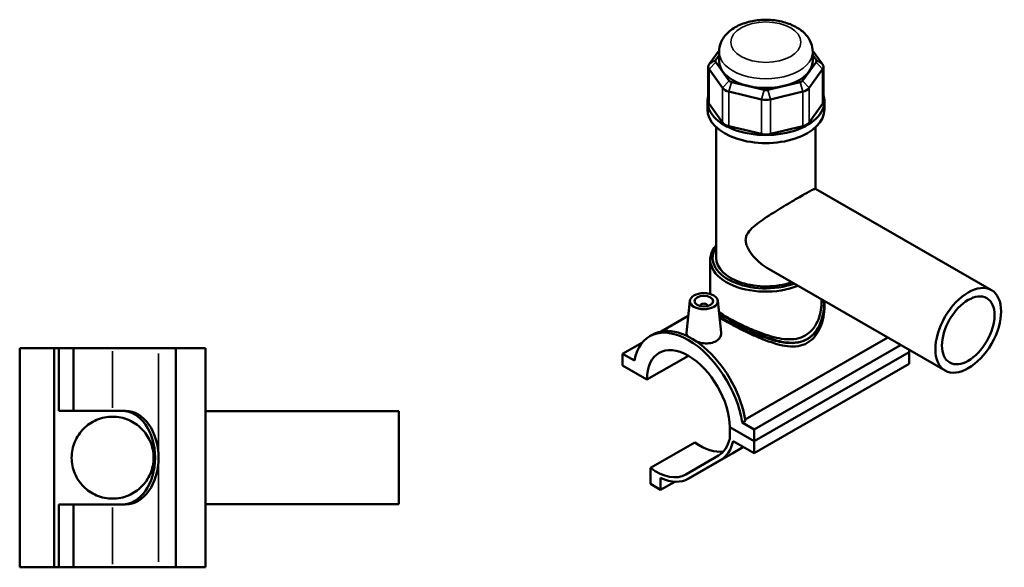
# Model space of a CAD drawing. Header units: millimetres. Extents: x 0 to 898, y -421 to 990.
# Tile 6 of 6: x 313 to 842, y 695 to 990. Entities that reach past the tile are written whole.
import ezdxf

# ---------------------------------------------------------------- set-up
doc = ezdxf.new("R2010")
doc.units = ezdxf.units.MM
doc.layers.add('Visible (ANSI)', color=7, linetype='Continuous', lineweight=50)
doc.layers.add('Visible Narrow (ANSI)', color=7, linetype='Continuous', lineweight=35)

msp = doc.modelspace()

# ---------------------------------------------------------------- linework, layer by layer
at = {"layer": 'Visible (ANSI)'}
for p, q in [((688.899, 973.088), (683.577, 965.689)), ((687.069, 967.947), (688.878, 970.462)), ((688.878, 967.391), (688.878, 972.37)), ((744.58, 965.689), (739.258, 973.088)), ((739.278, 967.391), (739.278, 972.37)), ((739.278, 970.462), (741.087, 967.947)), ((694.298, 956.786), (687.069, 966.836)), ((741.087, 966.836), (733.859, 956.786)), ((683.097, 964.301), (683.097, 945.685)), ((683.577, 962.913), (690.806, 952.863)), ((737.351, 952.863), (744.58, 962.913)), ((745.059, 964.301), (745.059, 945.685)), ((713.114, 951.838), (695.662, 956.001)), ((732.495, 956.001), (715.043, 951.838)), ((694.215, 950.899), (711.667, 946.736)), ((716.489, 946.736), (733.941, 950.899)), ((682.578, 941.344), (682.578, 945.685)), ((690.806, 934.247), (683.577, 944.297)), ((744.58, 944.297), (737.351, 934.247)), ((745.578, 941.344), (745.578, 945.685)), ((687.303, 861.511), (687.303, 931.789)), ((711.667, 928.121), (694.215, 932.284)), ((733.941, 932.284), (716.489, 928.121)), ((740.853, 898.568), (740.853, 931.789)), ((740.795, 898.602), (835.449, 844.094)), ((684.153, 841.956), (684.153, 860.481)), ((715.843, 855.272), (810.497, 800.765)), ((673.217, 838.388), (671.37, 821.159)), ((688.189, 838.388), (690.024, 821.268)), ((744.003, 837.278), (744.003, 839.056)), ((678.703, 835.483), (678.703, 835.669)), ((682.703, 835.483), (682.703, 835.669)), ((745.578, 836.357), (745.578, 835.155)), ((672.348, 830.286), (657.716, 821.86)), ((651.515, 819.234), (653.184, 820.195)), ((702.935, 774.356), (779.646, 818.531)), ((312.531, 812.886), (331.031, 812.886)), ((312.531, 694.886), (312.531, 812.886)), ((331.031, 812.886), (331.031, 694.886)), ((331.031, 812.886), (333.631, 812.886)), ((333.631, 812.886), (333.631, 779.086)), ((333.631, 812.886), (341.456, 812.886)), ((341.456, 812.886), (341.456, 779.086)), ((362.531, 812.886), (341.456, 812.886)), ((362.531, 812.886), (387.262, 812.886)), ((396.631, 812.886), (387.262, 812.886)), ((396.631, 812.886), (396.631, 694.886)), ((396.631, 812.886), (412.531, 812.886)), ((412.531, 812.886), (412.531, 694.886)), ((647.638, 815.96), (637.004, 809.836)), ((786.585, 814.535), (707.714, 769.116)), ((707.714, 762.719), (791.153, 810.768)), ((707.714, 762.719), (791.153, 810.768)), ((791.153, 811.905), (791.153, 810.768)), ((791.153, 810.768), (791.153, 804.37)), ((643.354, 806.179), (637.004, 809.836)), ((637.004, 809.836), (637.004, 803.438)), ((650.085, 795.905), (672.41, 808.761)), ((637.004, 803.438), (650.085, 795.905)), ((707.714, 756.321), (791.153, 804.37)), ((333.631, 779.086), (341.456, 779.086)), ((362.531, 779.086), (341.456, 779.086)), ((362.531, 779.086), (369.443, 779.086)), ((412.531, 778.886), (516.531, 778.886)), ((516.531, 728.886), (516.531, 778.886)), ((703.033, 773.734), (701.364, 772.773)), ((694.633, 770.252), (707.714, 762.719)), ((707.714, 762.719), (694.633, 770.252)), ((694.633, 770.252), (694.633, 764.098)), ((707.714, 769.116), (701.364, 772.773)), ((707.714, 762.719), (707.714, 769.116)), ((651.924, 748.339), (675.824, 762.102)), ((696.259, 756.363), (701.147, 759.199)), ((696.471, 762.796), (707.714, 756.321)), ((707.714, 756.321), (707.714, 762.719)), ((688.547, 755), (671.059, 744.851)), ((672.325, 742.58), (696.225, 756.343)), ((672.359, 742.6), (689.847, 752.748)), ((651.924, 748.339), (651.924, 739.799)), ((657.457, 736.613), (657.457, 742.963)), ((651.924, 739.799), (657.457, 736.613)), ((657.457, 736.613), (665.022, 740.969)), ((341.456, 728.686), (333.631, 728.686)), ((333.631, 728.686), (333.631, 694.886)), ((341.456, 728.686), (362.531, 728.686)), ((341.456, 728.686), (341.456, 694.886)), ((369.443, 728.686), (362.531, 728.686)), ((412.531, 728.886), (516.531, 728.886)), ((331.031, 694.886), (312.531, 694.886)), ((333.631, 694.886), (331.031, 694.886)), ((341.456, 694.886), (333.631, 694.886)), ((341.456, 694.886), (362.531, 694.886)), ((387.262, 694.886), (362.531, 694.886)), ((387.262, 694.886), (396.631, 694.886)), ((412.531, 694.886), (396.631, 694.886))]:
    msp.add_line(p, q, dxfattribs=at)
for centre, major_axis, ratio, start_param, end_param in [((689.397, 964.301), (-6.3, 0), 0.5758617, 5.8904862, 6.6758844), ((689.397, 967.391), (-2.52, 0), 0.5758617, 5.8904862, 6.6758844), ((714.078, 967.391), (-25.2, 0), 0.5758617, 0, 3.1415927), ((738.759, 967.391), (2.52, 0), 0.5758617, 5.8904862, 6.6758844), ((738.759, 964.301), (6.3, 0), 0.5758617, 5.8904862, 6.6758844), ((696.626, 957.341), (-2.52, 0), 0.5758617, 0.3926991, 1.1780972), ((731.53, 957.341), (2.52, 0), 0.5758617, 5.1050881, 5.8904862), ((714.078, 945.685), (-31.5, 0), 0.5758617, 6.1013948, 9.6065685), ((696.626, 954.251), (6.3, 0), 0.5758617, 3.5342917, 4.3196899), ((714.078, 953.178), (-2.52, 0), 0.5758617, 1.1780972, 1.9634954), ((731.53, 954.251), (6.3, 0), 0.5758617, 5.1050881, 5.8904862), ((689.397, 945.685), (-6.3, 0), 0.5758617, 0, 0.3926991), ((714.078, 950.088), (6.3, 0), 0.5758617, 4.3196899, 5.1050881), ((738.759, 945.685), (6.3, 0), 0.5758617, 5.8904862, 6.2831853), ((714.078, 941.344), (-31.5, 0), 0.5758617, 0, 3.1415927), ((696.626, 935.635), (-6.3, 0), 0.5758617, 0.3926991, 1.1780972), ((731.53, 935.635), (6.3, 0), 0.5758617, 5.1050881, 5.8904862), ((714.078, 931.473), (-6.3, 0), 0.5758617, 1.1780972, 1.9634954), ((714.078, 860.481), (-29.925, 0), 0.5758617, 5.8202306, 8.4665224), ((714.078, 861.511), (-28.665, 0), 0.5758617, 5.9180233, 8.4137865), ((714.078, 861.511), (-26.775, 0), 0.5758617, 0, 2.1143703), ((680.703, 835.669), (-2, 0), 0.5758617, 2.9729035, 6.4518745), ((672.359, 783.038), (-20.844, 36.196), 0.5780931, 4.1185967, 6.880845), ((674.028, 783.999), (-20.844, 36.196), 0.5780931, 4.1185967, 6.2831853), ((672.359, 783.038), (-15.72, 27.297), 0.5780931, 3.9305118, 7.0689299), ((367.605, 753.886), (0, 25.2), 0.7071068, 4.712389, 6.2831853), ((369.443, 753.886), (0, 25.2), 0.7071068, 4.712389, 6.2831853), ((672.359, 783.038), (16.156, -28.056), 0.5780931, 0.0019337, 0.5542909), ((678.772, 786.652), (16.156, -28.056), 0.5780931, 5.3705965, 6.0799299), ((672.359, 783.038), (17.454, -30.309), 0.5780931, 0.0019337, 0.5631581), ((718.966, 769.461), (21.824, 12.6), 0.0015778, 2.4656156, 2.525202), ((367.605, 753.886), (0, -25.2), 0.7071068, 0, 1.5707963), ((369.443, 753.886), (0, -25.2), 0.7071068, 0, 1.5707963), ((678.772, 786.652), (17.454, -30.309), 0.5780931, 0, 0.0019337), ((654.871, 772.889), (16.156, -28.056), 0.5780931, 5.3705965, 6.285119), ((654.871, 772.889), (17.454, -30.309), 0.5780931, 5.6044492, 6.285119)]:
    msp.add_ellipse(centre, major_axis=major_axis, ratio=ratio, start_param=start_param, end_param=end_param, dxfattribs=at)
for centre, major_axis, ratio in [((822.973, 822.43), (-12.476, -21.665), 0.5780931), ((822.973, 822.43), (-9.981, -17.332), 0.5780931), ((680.703, 838.122), (-7.5, 0), 0.5758617), ((680.703, 838.122), (-5, 0), 0.5758617)]:
    msp.add_ellipse(centre, major_axis=major_axis, ratio=ratio, dxfattribs=at)
for points, knots in [([(739.278, 972.37), (739.278, 974.013), (738.946, 975.648), (737.696, 978.782), (736.737, 980.251), (734.187, 983.113), (732.501, 984.416), (728.49, 986.741), (726.096, 987.686), (721.015, 989.028), (718.324, 989.418), (712.929, 989.629), (710.227, 989.458), (704.993, 988.56), (702.462, 987.832), (697.77, 985.782), (695.607, 984.456), (692.117, 981.235), (690.72, 979.387), (689.224, 975.712), (688.878, 974.045), (688.878, 972.37)], [0.7853982, 0.7853982, 0.7853982, 0.7853982, 1.0111855, 1.0111855, 1.2593599, 1.2593599, 1.5673924, 1.5673924, 1.9261236, 1.9261236, 2.2882194, 2.2882194, 2.6456725, 2.6456725, 3.0054048, 3.0054048, 3.3691362, 3.3691362, 3.6967719, 3.6967719, 3.9269908, 3.9269908, 3.9269908, 3.9269908]), ([(715.843, 855.272), (715.828, 855.281), (715.813, 855.29), (714.293, 856.169), (712.799, 857.212), (709.973, 859.559), (708.638, 860.863), (706.275, 863.617), (705.247, 865.058), (704.09, 867.27), (703.77, 868.015), (703.314, 869.522), (703.179, 870.283), (703.179, 871.825), (703.314, 872.516), (703.77, 873.799), (704.09, 874.39), (705.247, 876.091), (706.275, 877.127), (708.638, 879.186), (709.973, 880.2), (712.799, 882.218), (714.293, 883.222), (717.153, 885.087), (718.607, 886.011), (721.598, 887.875), (723.134, 888.816), (726.16, 890.646), (727.654, 891.538), (730.479, 893.206), (731.811, 893.983), (734.211, 895.365), (735.311, 895.988), (737.219, 897.046), (738.029, 897.481), (739.329, 898.142), (739.821, 898.37), (740.508, 898.624), (740.706, 898.653), (740.795, 898.602)], [6.3316675, 6.3316675, 6.3316675, 6.3316675, 6.3373558, 6.3373558, 6.9031808, 6.9031808, 7.4690057, 7.4690057, 8.0348307, 8.0348307, 8.3177432, 8.3177432, 8.6006556, 8.6006556, 8.8835681, 8.8835681, 9.1664806, 9.1664806, 9.7323055, 9.7323055, 10.2981305, 10.2981305, 10.8639554, 10.8639554, 11.3732124, 11.3732124, 11.8824694, 11.8824694, 12.3917265, 12.3917265, 12.9009835, 12.9009835, 13.4102405, 13.4102405, 13.9194975, 13.9194975, 14.4287545, 14.4287545, 14.9323231, 14.9323231, 14.9323231, 14.9323231]), ([(744.003, 837.278), (744.003, 835.611), (743.832, 833.869), (743.105, 830.421), (742.551, 828.715), (741.064, 825.536), (740.13, 824.06), (737.918, 821.52), (736.641, 820.458), (735.238, 819.65)], [16.5232837, 16.5232837, 16.5232837, 16.5232837, 17.1183557, 17.1183557, 17.7134278, 17.7134278, 18.3084998, 18.3084998, 18.9035718, 18.9035718, 18.9035718, 18.9035718]), ([(735.238, 819.65), (733.836, 818.843), (732.276, 818.271), (728.939, 817.616), (727.161, 817.529), (723.496, 817.742), (721.605, 818.04), (717.816, 818.887), (715.917, 819.437), (712.266, 820.645), (710.378, 821.348), (706.584, 822.887), (704.678, 823.723), (700.985, 825.439), (699.194, 826.322), (695.852, 828.051), (694.3, 828.899), (691.536, 830.49), (690.26, 831.271), (689.049, 832.075), (688.949, 832.142), (688.851, 832.208)], [0, 0, 0, 0, 0.595072, 0.595072, 1.190144, 1.190144, 1.785216, 1.785216, 2.380288, 2.380288, 2.9666893, 2.9666893, 3.5530905, 3.5530905, 4.1394917, 4.1394917, 4.7258929, 4.7258929, 5.3122942, 5.3122942, 5.3656291, 5.3656291, 5.3656291, 5.3656291]), ([(745.578, 835.155), (745.578, 833.316), (745.398, 831.391), (744.639, 827.572), (744.061, 825.678), (742.509, 822.138), (741.533, 820.491), (739.208, 817.668), (737.857, 816.494), (736.352, 815.627)], [17.6296147, 17.6296147, 17.6296147, 17.6296147, 18.2681567, 18.2681567, 18.9066986, 18.9066986, 19.5452405, 19.5452405, 20.1837824, 20.1837824, 20.1837824, 20.1837824]), ([(736.352, 815.627), (734.847, 814.761), (733.189, 814.202), (729.665, 813.657), (727.799, 813.667), (723.957, 814.1), (721.978, 814.522), (718.006, 815.617), (716.013, 816.29), (712.191, 817.723), (710.217, 818.534), (706.241, 820.281), (704.238, 821.217), (700.348, 823.117), (698.456, 824.083), (694.918, 825.959), (693.273, 826.868), (690.872, 828.251), (689.987, 828.776), (689.165, 829.281)], [0, 0, 0, 0, 0.6385419, 0.6385419, 1.2770838, 1.2770838, 1.9156258, 1.9156258, 2.5541677, 2.5541677, 3.1771122, 3.1771122, 3.8000566, 3.8000566, 4.4230011, 4.4230011, 5.0459456, 5.0459456, 5.4415216, 5.4415216, 5.4415216, 5.4415216]), ([(672.042, 819.213), (671.593, 819.772), (671.367, 820.35), (671.356, 820.98), (671.361, 821.069), (671.371, 821.159)], [4.60625564, 4.60625564, 4.60625564, 4.60625564, 4.94679411, 4.94679411, 5.00239248, 5.00239248, 5.00239248, 5.00239248]), ([(687.345, 816.603), (686.511, 816.123), (685.454, 815.759), (683.145, 815.39), (681.893, 815.382), (679.553, 815.616), (678.307, 815.874), (677.085, 816.257), (677.011, 816.281), (676.937, 816.305)], [2.8272499, 2.8272499, 2.8272499, 2.8272499, 3.1811028, 3.1811028, 3.5349557, 3.5349557, 3.8879153, 3.8879153, 3.9107599, 3.9107599, 3.9107599, 3.9107599]), ([(690.023, 821.268), (690.038, 821.135), (690.046, 821.001), (690.058, 820.083), (689.834, 819.242), (688.895, 817.74), (688.179, 817.084), (687.345, 816.603)], [7.71479753, 7.71479753, 7.71479753, 7.71479753, 7.77404405, 7.77404405, 8.12789695, 8.12789695, 8.48174984, 8.48174984, 8.48174984, 8.48174984]), ([(340.481, 753.886), (340.481, 755.346), (340.628, 756.824), (341.215, 759.715), (341.654, 761.128), (342.788, 763.813), (343.485, 765.087), (345.082, 767.44), (345.981, 768.519), (347.884, 770.422), (348.955, 771.319), (351.309, 772.919), (352.591, 773.623), (355.296, 774.766), (356.721, 775.208), (359.619, 775.792), (361.091, 775.936), (363.971, 775.936), (365.444, 775.792), (368.341, 775.208), (369.766, 774.766), (372.471, 773.623), (373.753, 772.919), (376.107, 771.319), (377.179, 770.422), (379.081, 768.519), (379.981, 767.44), (381.577, 765.087), (382.274, 763.813), (383.409, 761.128), (383.848, 759.715), (384.434, 756.824), (384.581, 755.346), (384.581, 752.425), (384.434, 750.947), (383.848, 748.057), (383.409, 746.643), (382.274, 743.958), (381.577, 742.684), (379.981, 740.331), (379.081, 739.252), (377.179, 737.35), (376.107, 736.452), (373.753, 734.852), (372.471, 734.148), (369.766, 733.005), (368.341, 732.564), (365.444, 731.979), (363.971, 731.836), (361.091, 731.836), (359.619, 731.979), (356.721, 732.564), (355.296, 733.005), (352.591, 734.148), (351.309, 734.852), (348.955, 736.452), (347.884, 737.35), (345.981, 739.252), (345.082, 740.331), (343.485, 742.684), (342.788, 743.958), (341.654, 746.643), (341.215, 748.057), (340.628, 750.947), (340.481, 752.425), (340.481, 753.886)], [0, 0, 0, 0, 0.4381928, 0.4381928, 0.8763857, 0.8763857, 1.3145785, 1.3145785, 1.7527714, 1.7527714, 2.1847101, 2.1847101, 2.6166487, 2.6166487, 3.0485874, 3.0485874, 3.4805261, 3.4805261, 3.9124648, 3.9124648, 4.3444035, 4.3444035, 4.7763422, 4.7763422, 5.2082809, 5.2082809, 5.6464738, 5.6464738, 6.0846666, 6.0846666, 6.5228594, 6.5228594, 6.9610523, 6.9610523, 7.3992451, 7.3992451, 7.837438, 7.837438, 8.2756308, 8.2756308, 8.7138236, 8.7138236, 9.1457623, 9.1457623, 9.577701, 9.577701, 10.0096397, 10.0096397, 10.4415784, 10.4415784, 10.8735171, 10.8735171, 11.3054558, 11.3054558, 11.7373945, 11.7373945, 12.1693332, 12.1693332, 12.607526, 12.607526, 13.0457189, 13.0457189, 13.4839117, 13.4839117, 13.9221045, 13.9221045, 13.9221045, 13.9221045])]:
    msp.add_open_spline(points, degree=3, knots=knots, dxfattribs=at)
msp.add_open_spline([(745.516, 838.185), (745.558, 837.578), (745.578, 836.968), (745.578, 836.357)], degree=3, dxfattribs=at)
at = {"layer": 'Visible Narrow (ANSI)'}
for p, q in [((687.069, 967.947), (683.577, 965.689)), ((687.069, 966.836), (683.577, 962.913)), ((741.087, 967.947), (744.58, 965.689)), ((741.087, 966.836), (744.58, 962.913)), ((683.577, 944.297), (683.577, 962.913)), ((744.58, 962.913), (744.58, 944.297)), ((694.298, 956.786), (690.806, 952.863)), ((695.662, 956.001), (694.215, 950.899)), ((732.495, 956.001), (733.941, 950.899)), ((733.859, 956.786), (737.351, 952.863)), ((690.806, 952.863), (690.806, 934.247)), ((694.215, 932.284), (694.215, 950.899)), ((713.114, 951.838), (711.667, 946.736)), ((715.043, 951.838), (716.489, 946.736)), ((733.941, 950.899), (733.941, 932.284)), ((737.351, 934.247), (737.351, 952.863)), ((711.667, 946.736), (711.667, 928.121)), ((716.489, 928.121), (716.489, 946.736)), ((362.531, 811.196), (362.531, 780.776)), ((387.262, 809.936), (387.262, 756.836)), ((689.847, 752.748), (701.883, 759.68)), ((672.359, 742.6), (696.259, 756.363)), ((387.262, 750.936), (387.262, 697.836)), ((362.531, 726.996), (362.531, 696.576))]:
    msp.add_line(p, q, dxfattribs=at)
msp.add_ellipse((714.078, 977.521), major_axis=(-18.9, 0), ratio=0.5758617, dxfattribs=at)
for centre, major_axis, ratio, start_param, end_param in [((714.078, 972.37), (-25.2, 0), 0.5758617, 0, 3.1415927), ((735.907, 817.724), (-0.314, 0.546), 0.5780931, 3.9289245, 4.6729685)]:
    msp.add_ellipse(centre, major_axis=major_axis, ratio=ratio, start_param=start_param, end_param=end_param, dxfattribs=at)
for points, knots in [([(745.108, 838.42), (745.149, 837.869), (745.173, 837.315), (745.22, 833.187), (744.563, 829.546), (741.969, 823.378), (740.172, 820.774), (737.315, 818.557), (736.785, 818.201), (736.234, 817.884)], [27.3439622, 27.3439622, 27.3439622, 27.3439622, 27.5350797, 27.5350797, 28.7643849, 28.7643849, 29.8387519, 29.8387519, 30.069531, 30.069531, 30.069531, 30.069531]), ([(736.352, 817.468), (736.914, 817.791), (737.455, 818.153), (740.374, 820.403), (742.217, 823.026), (744.884, 829.193), (745.579, 832.808), (745.578, 836.357)], [-30.069531, -30.069531, -30.069531, -30.069531, -29.8387519, -29.8387519, -28.7643849, -28.7643849, -27.5460683, -27.5460683, -27.5460683, -27.5460683]), ([(736.234, 817.884), (734.778, 817.045), (733.173, 816.486), (729.352, 815.814), (727.091, 815.849), (721.9, 816.532), (718.935, 817.318), (712.263, 819.552), (708.524, 821.115), (701.894, 824.179), (698.977, 825.64), (693.495, 828.565), (690.974, 830.013), (688.949, 831.294)], [10.023177, 10.023177, 10.023177, 10.023177, 10.6334492, 10.6334492, 11.407809, 11.407809, 12.3730122, 12.3730122, 13.552712, 13.552712, 14.5153885, 14.5153885, 15.5319372, 15.5319372, 15.5319372, 15.5319372]), ([(689.07, 830.174), (690.995, 828.972), (693.318, 827.647), (698.578, 824.868), (701.521, 823.417), (708.22, 820.393), (712.004, 818.862), (718.764, 816.695), (721.771, 815.942), (727.043, 815.321), (729.341, 815.313), (733.231, 816.033), (734.866, 816.612), (736.352, 817.468)], [-15.4373707, -15.4373707, -15.4373707, -15.4373707, -14.5153885, -14.5153885, -13.552712, -13.552712, -12.3730122, -12.3730122, -11.407809, -11.407809, -10.6334492, -10.6334492, -10.023177, -10.023177, -10.023177, -10.023177])]:
    msp.add_open_spline(points, degree=3, knots=knots, dxfattribs=at)

doc.saveas('drawing.dxf')
